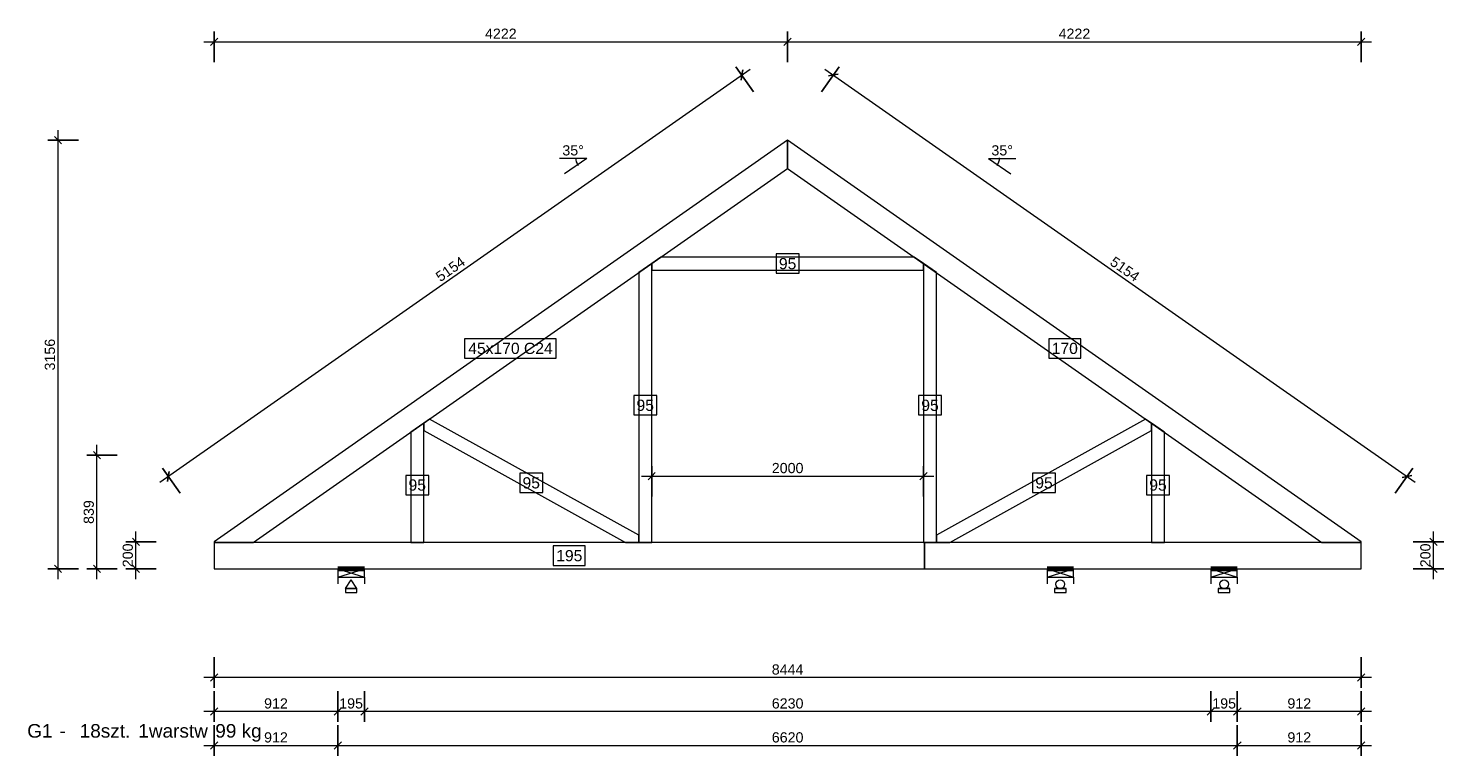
# Model space of a CAD drawing. Header units: inches. Extents: x 58893 to 70341, y -37691 to -31625.
# Tile 20 of 34: x 65681 to 66722, y -35888 to -35352. Entities that reach past the tile are written whole.
import ezdxf
from ezdxf.enums import TextEntityAlignment as Align

# ---------------------------------------------------------------- set-up
doc = ezdxf.new("R2010")
doc.units = ezdxf.units.IN
doc.header["$MEASUREMENT"] = 0
doc.layers.add('Standard', color=7, linetype='Continuous')
doc.layers.add('WYMIARY', color=6, linetype='Continuous', lineweight=15)
doc.styles.add('Arial_PMR', font='arial.ttf')

# ---------------------------------------------------------------- blocks, each defined once
blk = doc.blocks.new('A$C46811A96')
at = {"layer": 'Standard', "color": 5, "lineweight": 0}
for p, q in [((-75, 3881), (8519, 3881)), ((-398, 638), (3947, 3680)), ((4497, 3680), (8842, 638)), ((-1148, -75), (-1148, 3231)), ((2743, 3022), (2543, 3022)), ((2743, 3022), (2579, 2908)), ((5701, 3022), (5865, 2908)), ((5701, 3022), (5901, 3022)), ((-862, -75), (-862, 914)), ((3147, 683), (5297, 683)), ((-575, -75), (-575, 275)), ((8976, -75), (8976, 275)), ((8519, -800), (-75, -800)), ((8519, -1050), (-75, -1050)), ((-75, -1300), (8519, -1300))]:
    blk.add_line(p, q, dxfattribs=at)
at = {"layer": 'Standard', "color": 5, "lineweight": 25}
for p, q in [((0, 3881), (-27, 3854)), ((0, 3956), (0, 3731)), ((0, 3881), (27, 3907)), ((4222, 3881), (4195, 3854)), ((4222, 3881), (4195, 3854)), ((4222, 3956), (4222, 3731)), ((4222, 3881), (4249, 3907)), ((4222, 3881), (4249, 3907)), ((8444, 3881), (8417, 3854)), ((8444, 3956), (8444, 3731)), ((8444, 3881), (8471, 3907)), ((3842, 3698), (3972, 3514)), ((3885, 3637), (3892, 3674)), ((4602, 3698), (4472, 3514)), ((3885, 3637), (3879, 3600)), ((4559, 3637), (4522, 3630)), ((4559, 3637), (4595, 3643)), ((-1223, 3156), (-998, 3156)), ((-1148, 3156), (-1175, 3183)), ((-1148, 3156), (-1122, 3130)), ((-937, 839), (-712, 839)), ((-862, 839), (-888, 865)), ((-862, 839), (-835, 812)), ((-380, 742), (-250, 558)), ((3222, 758), (3222, 533)), ((5222, 758), (5222, 533)), ((8824, 742), (8694, 558)), ((-337, 681), (-343, 644)), ((-337, 681), (-330, 718)), ((3222, 683), (3195, 657)), ((3222, 683), (3248, 710)), ((5222, 683), (5196, 657)), ((5222, 683), (5249, 710)), ((8781, 681), (8744, 674)), ((8781, 681), (8817, 687)), ((-575, 200), (-601, 227)), ((8976, 200), (8949, 227)), ((-650, 200), (-425, 200)), ((-575, 200), (-548, 173)), ((9051, 200), (8826, 200)), ((8976, 200), (9002, 173)), ((-1223, 0), (-998, 0)), ((-1148, 0), (-1175, 27)), ((-1148, 0), (-1122, -27)), ((-937, 0), (-712, 0)), ((-862, 0), (-888, 27)), ((-862, 0), (-835, -27)), ((-650, 0), (-425, 0)), ((-575, 0), (-601, 27)), ((-575, 0), (-548, -27)), ((9051, 0), (8826, 0)), ((8976, 0), (8949, 27)), ((8976, 0), (9002, -27)), ((0, -875), (0, -650)), ((8444, -875), (8444, -650)), ((0, -800), (-27, -827)), ((0, -800), (27, -773)), ((8444, -800), (8417, -827)), ((8444, -800), (8471, -773)), ((0, -1125), (0, -900)), ((912, -1125), (912, -900)), ((1107, -1125), (1107, -900)), ((7337, -1125), (7337, -900)), ((7532, -1125), (7532, -900)), ((8444, -1125), (8444, -900)), ((0, -1050), (27, -1023)), ((912, -1050), (939, -1023)), ((912, -1050), (939, -1023)), ((1107, -1050), (1134, -1023)), ((1107, -1050), (1134, -1023)), ((7337, -1050), (7364, -1023)), ((7337, -1050), (7364, -1023)), ((7532, -1050), (7559, -1023)), ((7532, -1050), (7559, -1023)), ((8444, -1050), (8471, -1023)), ((0, -1050), (-27, -1077)), ((912, -1050), (885, -1077)), ((912, -1050), (885, -1077)), ((1107, -1050), (1080, -1077)), ((1107, -1050), (1080, -1077)), ((7337, -1050), (7310, -1077)), ((7337, -1050), (7310, -1077)), ((7532, -1050), (7505, -1077)), ((7532, -1050), (7505, -1077)), ((8444, -1050), (8417, -1077)), ((0, -1375), (0, -1150)), ((912, -1375), (912, -1150)), ((7532, -1375), (7532, -1150)), ((8444, -1375), (8444, -1150)), ((0, -1300), (-27, -1327)), ((0, -1300), (27, -1273)), ((912, -1300), (885, -1327)), ((912, -1300), (885, -1327)), ((912, -1300), (939, -1273)), ((912, -1300), (939, -1273)), ((7532, -1300), (7505, -1327)), ((7532, -1300), (7505, -1327)), ((7532, -1300), (7559, -1273)), ((7532, -1300), (7559, -1273)), ((8444, -1300), (8417, -1327)), ((8444, -1300), (8471, -1273))]:
    blk.add_line(p, q, dxfattribs=at)
at = {"layer": 'Standard', "color": 0, "lineweight": 0}
for p, q in [((912, 0), (912, -60)), ((1107, 0), (912, 0)), ((912, 0), (1107, -60)), ((912, -60), (1107, 0)), ((912, -60), (1107, -60)), ((912, -60), (912, -110)), ((967, -145), (1009, -81)), ((1052, -145), (1009, -81)), ((1107, -60), (1107, 0)), ((1107, -60), (1107, -110)), ((7337, 0), (7337, -60)), ((7532, 0), (7337, 0)), ((7337, 0), (7532, -60)), ((7337, -60), (7532, 0)), ((7337, -60), (7532, -60)), ((7337, -60), (7337, -110)), ((7532, -60), (7532, 0)), ((7532, -60), (7532, -110)), ((967, -145), (1052, -145)), ((7392, -145), (7477, -145))]:
    blk.add_line(p, q, dxfattribs=at)
at = {"layer": 'Standard', "color": 0, "lineweight": 70}
for p, q in [((912, 0), (1107, 0)), ((6132, 0), (6327, 0)), ((7337, 0), (7532, 0))]:
    blk.add_line(p, q, dxfattribs=at)
at = {"layer": 'Standard', "color": 1, "lineweight": 0}
for p, q in [((6132, 0), (6132, -60)), ((6327, 0), (6132, 0)), ((6132, 0), (6327, -60)), ((6132, -60), (6327, 0)), ((6132, -60), (6327, -60)), ((6132, -60), (6132, -110)), ((6327, -60), (6327, 0)), ((6327, -60), (6327, -110)), ((6187, -145), (6272, -145))]:
    blk.add_line(p, q, dxfattribs=at)
at = {"layer": 'Standard', "color": 22, "lineweight": 0}
for points in [[(0, 200), (0, 195), (289, 195), (4222, 2949), (4222, 3156)], [(4222, 3156), (4222, 2949), (8155, 195), (8444, 195), (8444, 200)], [(3290, 2296), (3222, 2248), (3222, 2201), (5222, 2201), (5222, 2248), (5154, 2296)], [(3222, 2248), (3127, 2182), (3127, 195), (3222, 195)], [(5317, 2182), (5222, 2248), (5222, 195), (5317, 195)], [(1544, 1074), (1449, 1007), (1449, 195), (1544, 195)], [(1587, 1104), (1544, 1074), (1544, 1019), (3029, 195), (3127, 195), (3127, 249)], [(6900, 1019), (6900, 1074), (6857, 1104), (5317, 249), (5317, 195), (5415, 195)], [(6995, 1007), (6900, 1074), (6900, 195), (6995, 195)], [(5230, 0), (5230, 195), (0, 195), (0, 0)], [(8444, 0), (8444, 195), (5230, 195), (5230, 0)]]:
    blk.add_lwpolyline(points, close=True, dxfattribs=at)
at = {"layer": 'Standard', "color": 0, "lineweight": 0}
for points in [[(4307, 2320), (4137, 2320), (4137, 2177), (4307, 2177)], [(2519, 1695), (1844, 1695), (1844, 1553), (2519, 1553)], [(6380, 1695), (6145, 1695), (6145, 1553), (6380, 1553)], [(3259, 1276), (3090, 1276), (3090, 1134), (3259, 1134)], [(5354, 1276), (5185, 1276), (5185, 1134), (5354, 1134)], [(1581, 689), (1412, 689), (1412, 546), (1581, 546)], [(2420, 705), (2251, 705), (2251, 563), (2420, 563)], [(6193, 705), (6024, 705), (6024, 563), (6193, 563)], [(7032, 689), (6863, 689), (6863, 546), (7032, 546)], [(2733, 169), (2497, 169), (2497, 26), (2733, 26)]]:
    blk.add_lwpolyline(points, close=True, dxfattribs=at)
at = {"layer": 'Standard', "color": 254, "lineweight": 0}
for points in [[(967, -174), (1052, -174), (1052, -145), (967, -145)], [(6187, -174), (6272, -174), (6272, -145), (6187, -145)], [(7392, -174), (7477, -174), (7477, -145), (7392, -145)]]:
    blk.add_lwpolyline(points, close=True, dxfattribs=at)
at = {"layer": 'Standard', "color": 1, "lineweight": 0}
blk.add_circle((6229, -113), 32, dxfattribs=at)
at = {"layer": 'Standard', "color": 0, "lineweight": 0}
blk.add_circle((7435, -113), 32, dxfattribs=at)
at = {"layer": 'Standard', "color": 5, "lineweight": 0}
for centre, start, end in [((2743, 3022), 176, 219), ((5701, 3022), 321, 4)]:
    blk.add_arc(centre, 80, start, end, dxfattribs=at)
at = {"layer": 'Standard', "color": 5, "lineweight": 0, "style": 'Arial_PMR'}
for s, p in [('4222', (2111, 3881)), ('4222', (6333, 3881)), ('35°', (2643, 3022)), ('35°', (5801, 3022)), ('2000', (4222, 683)), ('912', (456, -1300)), ('6620', (4222, -1300)), ('912', (7988, -1300))]:
    blk.add_text(s, height=75, dxfattribs=at).set_placement(p, align=Align.BOTTOM_CENTER)
for s, rotation, p in [('5154', 35, (1774, 2159)), ('5154', 325, (6670, 2159)), ('3156', 90, (-1148, 1578)), ('839', 90, (-862, 419)), ('200', 90, (-575, 100)), ('200', 90, (8976, 100))]:
    blk.add_text(s, height=75, rotation=rotation, dxfattribs=at).set_placement(p, align=Align.BOTTOM_CENTER)
at = {"layer": 'Standard', "color": 0, "lineweight": 0, "style": 'Arial_PMR'}
for s, p in [('95', (4222, 2248)), ('45x170 C24', (2182, 1624)), ('170', (6262, 1624)), ('95', (3174, 1205)), ('95', (5270, 1205)), ('95', (1496, 618)), ('95', (2335, 634)), ('95', (6109, 634)), ('95', (6948, 618)), ('195', (2615, 98))]:
    blk.add_text(s, height=82.5, dxfattribs=at).set_placement(p, align=Align.MIDDLE_CENTER)
at = {"layer": 'Standard', "color": 5, "lineweight": 0, "style": 'Arial_PMR', "text_generation_flag": 6}
for s, p in [('8444', (4222, -800)), ('912', (456, -1050)), ('195', (1009, -1050)), ('6230', (4222, -1050)), ('195', (7435, -1050)), ('912', (7988, -1050))]:
    blk.add_text(s, height=75, rotation=180, dxfattribs=at).set_placement(p, align=Align.BOTTOM_CENTER)
at = {"layer": 'Standard', "color": 0, "lineweight": 0, "style": 'Arial_PMR'}
for s, p in [('G1', (-1375, -1142)), ('-', (-1138, -1142))]:
    blk.add_text(s, height=100, dxfattribs=at).set_placement(p, align=Align.TOP_LEFT)
for s, p in [('18szt.', (-616, -1142)), ('1warstw', (-45, -1142)), ('99 kg', (351, -1142))]:
    blk.add_text(s, height=100, dxfattribs=at).set_placement(p, align=Align.TOP_RIGHT)

msp = doc.modelspace()

# ---------------------------------------------------------------- block references
at = {"layer": 'WYMIARY', "xscale": 0.1, "yscale": 0.1, "zscale": 0.1}
msp.add_blockref('A$C46811A96', (65817.324, -35750.419), dxfattribs=at)
msp.add_blockref('A$C46811A96', (65817.324, -35750.419), dxfattribs=at)

doc.saveas('drawing.dxf')
